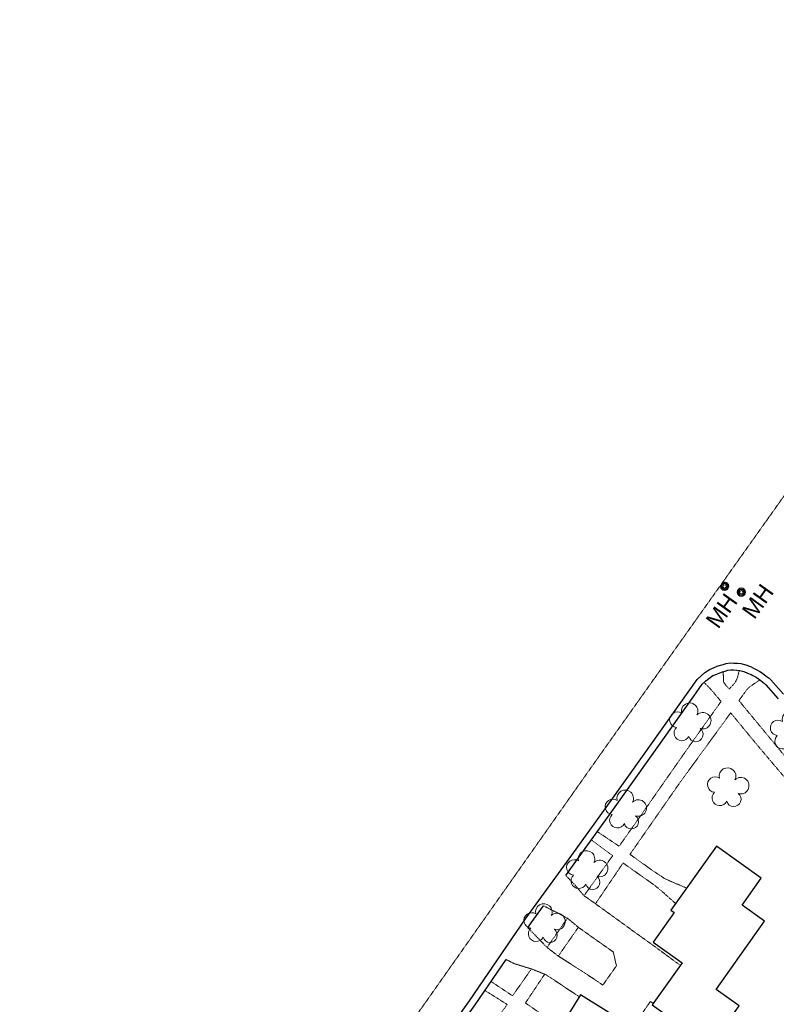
# Model space of a CAD drawing. Extents: x 863487 to 870045, y 569252 to 575761.
# Tile 23 of 66: x 864977 to 865249, y 572008 to 572362. Entities that reach past the tile are written whole.
import ezdxf
from ezdxf.enums import TextEntityAlignment as Align

# ---------------------------------------------------------------- set-up
doc = ezdxf.new("R2010")
doc.units = 0
doc.header["$LTSCALE"] = 0.005
doc.header["$MEASUREMENT"] = 0
doc.linetypes.add('DGN Style 3', pattern=[37.5, 25, -12.5])
doc.linetypes.add('DGN Style 5', pattern=[20, 10, -10])
for name, color, linetype, lineweight in [('E_DRN_Grate', 5, 'Continuous', 15), ('E_DWY', 2, 'DGN Style 3', 15), ('E_LAND_Vegetation', 3, 'Continuous', 15), ('E_MAP_Limits', 3, 'DGN Style 3', 15), ('E_MISCPROP_HvyLine', 241, 'Continuous', 25), ('E_PATH_Sidewalk', 2, 'DGN Style 5', 15), ('E_RDWY', 21, 'Continuous', 25)]:
    doc.layers.add(name, color=color, linetype=linetype, lineweight=lineweight)
doc.styles.add('Style-IGR_FONT_1', font='IGR_FONT_1.shx')

# ---------------------------------------------------------------- blocks, each defined once
blk = doc.blocks.new('MHO')
at = {"layer": 'E_DRN_Grate', "color": 20, "linetype": 'Continuous', "lineweight": 0}
for centre, radius in [((0.06, 0.01), 1.5), ((0.07, 0.01), 1.22), ((0.06, 0), 0.968), ((0.03, -0.01), 0.605)]:
    blk.add_circle(centre, radius, dxfattribs=at)
blk = doc.blocks.new('TREE')
at = {"layer": 'E_LAND_Vegetation', "color": 93, "linetype": 'Continuous', "lineweight": 0}
for centre, radius, start, end in [((-1.47, 4.28), 2.78, 1.3946, 209.1676), ((3.57, 2.42), 2.97, 278.4237, 139.6576), ((-4.47, 0.2), 2.78, 78.0716, 279.0827), ((-2.01, -4.2), 2.61, 140.7798, 358.7124), ((3.46, -3.43), 2.97, 196.0746, 79.0478)]:
    blk.add_arc(centre, radius, start, end, dxfattribs=at)

msp = doc.modelspace()

# ---------------------------------------------------------------- linework, layer by layer
at = {"layer": 'E_DRN_Grate', "color": 20, "linetype": 'Continuous'}
for centre, radius in [((865230.7, 572157.97), 1.22), ((865230.71, 572157.96), 0.968), ((865230.7, 572157.93), 0.605)]:
    msp.add_circle(centre, radius, dxfattribs=at)
msp.add_arc((865230.7, 572157.97), 1.5, 167.7379, 121.4999, dxfattribs=at)
at = {"layer": 'E_DWY', "color": 51, "linetype": 'DGN Style 3', "flags": 128}
for points in [[(865173.63, 572054.06), (865176.83, 572050.73), (865180.13, 572046.81), (865184.61, 572043.66), (865196.03, 572035.38), (865199.46, 572032.89), (865205.18, 572028.8), (865214.8, 572021.72)], [(865160.04, 572035.23), (865167.02, 572028.08), (865170.89, 572025.1), (865181.18, 572018.53), (865186.99, 572014.64), (865189.9, 572018.8), (865191.85, 572021.55), (865190.71, 572026.53), (865182.62, 572032.24), (865178.27, 572035.33), (865174.33, 572038.59), (865170.77, 572040.54), (865165.67, 572043.1)], [(865152.23, 572023.8), (865155.09, 572022.35), (865161.65, 572020.33), (865166.44, 572018.4), (865171.23, 572015.29), (865173.34, 572013.83), (865178.5, 572010.43)], [(865205.13, 572008.11), (865203.99, 572008.68), (865201.51, 572005.05), (865197.88, 571999.34)]]:
    msp.add_lwpolyline(points, dxfattribs=at)
at = {"layer": 'E_MAP_Limits', "color": 73, "linetype": 'DGN Style 3', "flags": 128}
msp.add_lwpolyline([(864977.48, 571801.93), (865071.54, 571934.97), (865183.83, 572094.36), (865292.53, 572247.42), (865413.02, 572418.02), (865469.73, 572498.43), (865508.1, 572552.5), (865515.79, 572562.58)], dxfattribs=at)
at = {"layer": 'E_MISCPROP_HvyLine', "color": 241, "linetype": 'Continuous', "flags": 128}
for points in [[(865225.62, 571992.61), (865235.96, 572007.17), (865227.62, 572013.09), (865245.04, 572037.64), (865236.98, 572043.36), (865243.9, 572053.1), (865227.76, 572064.56), (865211.45, 572041.6), (865212.63, 572040.76), (865204.99, 572030), (865215.42, 572022.59), (865204.68, 572007.48)], [(865178.93, 572011.13), (865162.6, 571984.88), (865191.97, 571966.61), (865198.01, 571976.31), (865200.56, 571974.73), (865203.94, 571980.17), (865200.68, 571982.2), (865207.58, 571993.3)]]:
    msp.add_lwpolyline(points, close=True, dxfattribs=at)
at = {"layer": 'E_PATH_Sidewalk', "color": 51, "linetype": 'DGN Style 5', "flags": 128}
for points in [[(865230.2, 572127.3), (865230.35, 572123.72), (865230.39, 572123.43), (865232.3, 572121), (865234.21, 572123), (865234.83, 572124.04), (865235.31, 572125.14), (865236.01, 572127.71)], [(865184.97, 572069.79), (865192.82, 572064.53), (865202.2, 572077.86), (865217.13, 572099.25), (865229.44, 572116.59), (865225.48, 572121.26), (865223.35, 572123.39)], [(865243.38, 572124.32), (865240.47, 572122.36), (865239.7, 572121.82), (865238.69, 572120.81), (865237.94, 572119.76), (865237.28, 572118.89), (865235.86, 572116.86), (865250.67, 572098.95), (865265.77, 572080.98), (865272.61, 572072.98), (865285.96, 572056.9), (865303.78, 572035.65), (865316.9, 572019.84), (865330.1, 572004.12), (865332.71, 572001.18), (865342.29, 571989.53)], [(865338.62, 571986.28), (865324.72, 572002.79), (865308.55, 572022.02), (865288.39, 572046.16), (865270.54, 572067.7), (865254.5, 572086.65), (865242.47, 572100.85), (865232.9, 572112.48), (865214.24, 572086.83), (865196.72, 572061.62), (865204.73, 572055.87), (865209.15, 572052.93), (865210.56, 572052.29), (865217.04, 572049.47)], [(865180.21, 572046.75), (865190.51, 572061.14), (865182.84, 572066.82)], [(865213.11, 572043.93), (865208.57, 572048.01), (865205.43, 572050.59), (865194.24, 572058.51), (865184.33, 572043.86)], [(865166.93, 572028.17), (865174.23, 572038.64)], [(865178.18, 572035.4), (865170.97, 572025.05)], [(865146.84, 572015.89), (865154.53, 572010.77), (865161.31, 572020.43)], [(865166.07, 572018.54), (865159.16, 572008.19), (865164.03, 572004.81), (865171.87, 571999.78)], [(865125.99, 571986.35), (865132.02, 571981.83), (865133.88, 571984.07), (865135.44, 571982.91), (865147.32, 572000.29), (865152.61, 572007.64), (865144.64, 572012.67)]]:
    msp.add_lwpolyline(points, dxfattribs=at)
at = {"layer": 'E_RDWY', "color": 21, "linetype": 'Continuous', "flags": 128}
for points in [[(865124.54, 571988.64), (865139.05, 572008.91), (865159.22, 572038.47), (865175.79, 572061.29), (865188.76, 572079.35), (865201.85, 572097.63), (865217.61, 572119.9), (865220.82, 572124.47), (865222.3, 572125.82), (865223.5, 572126.85), (865225.33, 572128.07), (865226.95, 572128.74), (865228.06, 572129.23), (865229.27, 572129.64), (865230.18, 572129.9), (865231.28, 572130.26), (865232.82, 572130.43), (865233.98, 572130.39), (865235.35, 572130.31), (865236.57, 572130.17), (865238.37, 572129.74), (865239.97, 572129.08), (865241.3, 572128.47), (865242.06, 572128.08), (865243.32, 572127.39), (865244.36, 572126.69), (865245.07, 572126.18), (865246.01, 572125.44), (865246.66, 572124.92), (865247.29, 572124.38), (865251.91, 572119.14)], [(865173.63, 572054.06), (865177.81, 572059.83), (865190.79, 572077.89), (865203.89, 572096.18), (865219.65, 572118.46), (865222.71, 572122.8), (865223.96, 572123.95), (865225.02, 572124.85), (865226.52, 572125.85), (865227.93, 572126.44), (865228.97, 572126.9), (865230.01, 572127.25), (865230.92, 572127.51), (865231.82, 572127.81), (865232.91, 572127.92), (865233.87, 572127.9), (865235.13, 572127.82), (865236.14, 572127.7), (865237.6, 572127.35), (865238.97, 572126.79), (865240.21, 572126.22), (865240.9, 572125.87), (865242.02, 572125.26), (865242.93, 572124.65), (865243.56, 572124.18), (865244.46, 572123.48), (865245.06, 572123), (865245.53, 572122.6), (865250, 572117.52)], [(865160.04, 572035.23), (865161.27, 572037.03), (865165.67, 572043.1)], [(865123.03, 571982.14), (865126.58, 571987.19), (865141.09, 572007.48), (865152.23, 572023.8)]]:
    msp.add_lwpolyline(points, dxfattribs=at)

# ---------------------------------------------------------------- block references
at = {"layer": 'E_DRN_Grate', "color": 20, "linetype": 'Continuous', "xscale": 0.9999988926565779, "yscale": 0.9999988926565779, "zscale": 0.9999988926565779, "rotation": 54.37591312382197}
msp.add_blockref('MHO', (865236.7, 572155.8), dxfattribs=at)
at = {"layer": 'E_LAND_Vegetation', "color": 93, "linetype": 'Continuous', "rotation": 54.99005666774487}
for p in [(865218.07, 572108.78), (865254.27, 572105.82), (865231.71, 572085.44), (865194.92, 572077.43), (865181.04, 572055.67), (865165.71, 572036.62)]:
    msp.add_blockref('TREE', p, dxfattribs=at)

# ---------------------------------------------------------------- texts
at = {"layer": 'E_DRN_Grate', "color": 20, "linetype": 'Continuous', "style": 'Style-IGR_FONT_1'}
for p in [(865238.98, 572147.51), (865225.99, 572144.11)]:
    msp.add_text('MH', height=6, rotation=54.3759, dxfattribs=at).set_placement(p, align=Align.MIDDLE_LEFT)

doc.saveas('drawing.dxf')
